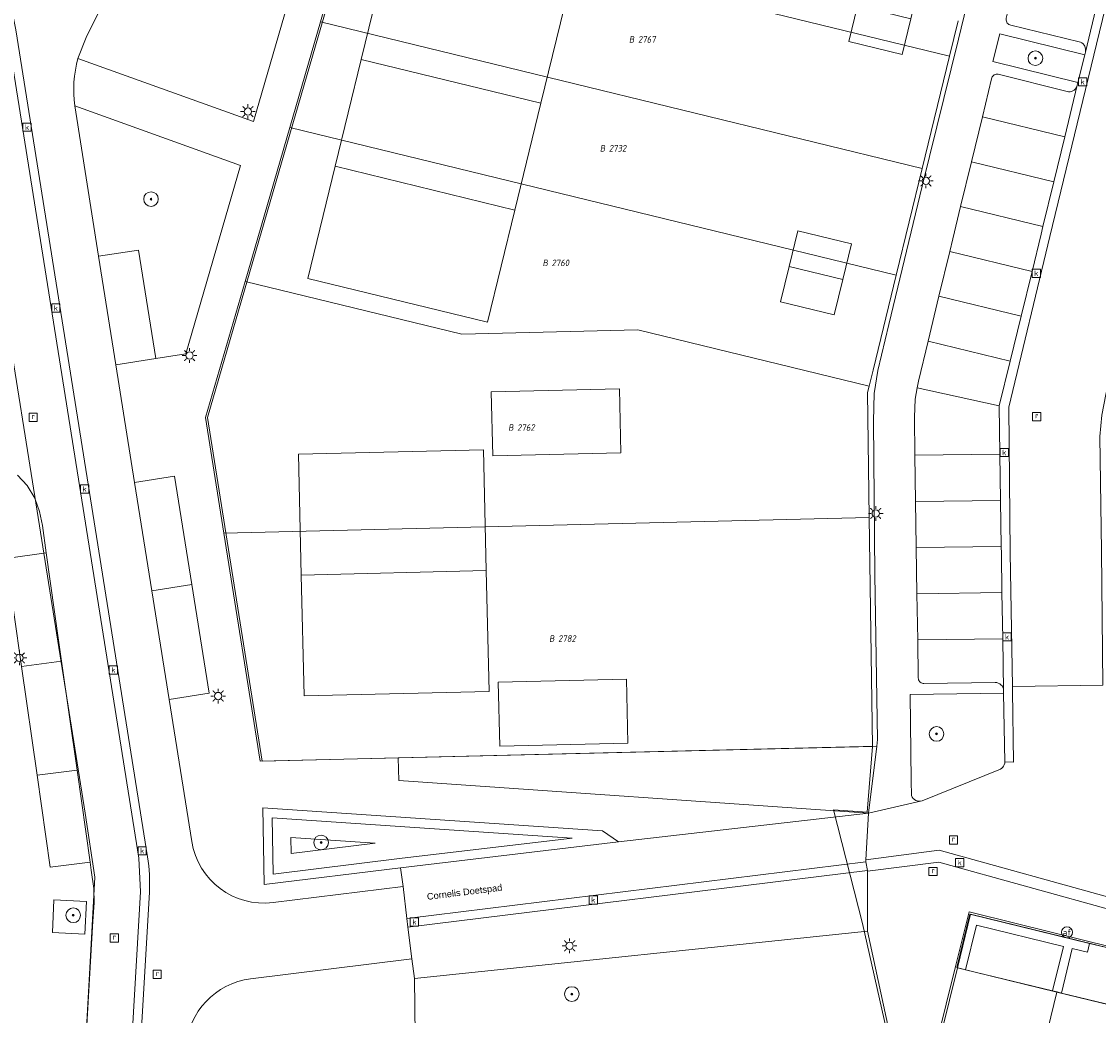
# Model space of a CAD drawing. Header units: metres. Extents: x 207466 to 209466, y 475780 to 477780.
# Tile 116 of 189: x 208414 to 208472, y 476685 to 476739. Entities that reach past the tile are written whole.
import ezdxf
from ezdxf.enums import TextEntityAlignment as Align

# ---------------------------------------------------------------- set-up
doc = ezdxf.new("R2010")
doc.units = ezdxf.units.M
doc.layers.get('0').update_dxf_attribs({"color": 253, "linetype": 'CONTINUOUS'})
for name, color, linetype, lineweight, true_color in [('B-RO-GR-BEPLANTING_CULTUUR_VASTE PLANTENVAK-GV', 7, 'CONTINUOUS', 0, 0x6d8a47), ('B-RO-GR-BOOM-S', 7, 'CONTINUOUS', 0, 0x6d8a47), ('B-RO-OG-BEBOUWING-GV', 7, 'CONTINUOUS', 0, 0xa50000), ('N-RO-GR-BEPLANTING_CULTUUR_VASTE PLANTENVAK-GV', 7, 'CONTINUOUS', 0, 0x6d8a47), ('N-RO-GR-BOOM-S', 7, 'CONTINUOUS', 0, 0x6d8a47), ('N-RO-GR-GRAS-GV', 7, 'CONTINUOUS', 0, 0x6d8a47), ('N-RO-GR-GROENVOORZIENING-GV', 7, 'CONTINUOUS', 0, 0x6d8a47), ('N-RO-OG-BEBOUWING_LOODS-GV', 7, 'CONTINUOUS', 0, 0xa50000)]:
    doc.layers.add(name, color=color, linetype=linetype, lineweight=lineweight, true_color=true_color)
for name, color, linetype, lineweight in [('B-RO-KL-ET_LS_OV_LICHTMAST-S', 253, 'CONTINUOUS', 0), ('B-RO-OG-TERREIN_ERF-GV', 253, 'CONTINUOUS', 0), ('B-RO-OG-TERREIN_ONBEGROEID-GV', 253, 'CONTINUOUS', 0), ('B-RO-RI-GWA_KOLK-S', 253, 'CONTINUOUS', 0), ('B-RO-RI-GWA_RIOOLPUT-S', 253, 'CONTINUOUS', 0), ('B-RO-VH-ONVERHARD-GV', 253, 'CONTINUOUS', 0), ('B-RO-VH-VERHARDING_STRAATBAKSTEEN-GV', 253, 'CONTINUOUS', 0), ('B-RO-VW-AFSLUITPAAL-S', 253, 'CONTINUOUS', 0), ('B-WE-KG-GRENS_PERCEEL-GV', 150, 'CONTINUOUS', 18), ('B-WE-KG-GRENS_PERCEEL-S', 150, 'CONTINUOUS', 25), ('N-RO-KL-ET_LS_OV_LICHTMAST-S', 253, 'CONTINUOUS', 0), ('N-RO-OG-TERREIN_CULTUURSCHEIDING-GV', 253, 'CONTINUOUS', 0), ('N-RO-OG-TERREIN_ERF-GV', 253, 'CONTINUOUS', 0), ('N-RO-OG-TOPOGRAFIE-T18', 7, 'CONTINUOUS', 0), ('N-RO-RI-GWA_KOLK-S', 253, 'CONTINUOUS', 0), ('N-RO-RI-GWA_RIOOLPUT-S', 253, 'CONTINUOUS', 0), ('N-RO-VH-VERHARDING_STRAATBAKSTEEN-GV', 253, 'CONTINUOUS', 0)]:
    doc.layers.add(name, color=color, linetype=linetype, lineweight=lineweight)
doc.styles.add('NLCS-ISO', font='NLCS-ISO.ttf')
doc.styles.add('NLCS-ISO-M200-T18', font='NLCS-ISO.ttf', dxfattribs={"height": 1.8})

# ---------------------------------------------------------------- blocks, each defined once
blk = doc.blocks.new('SKL-ET_OV_LICHTMAST-SO1')
at = {"color": 0, "linetype": 'ByBlock', "lineweight": -2}
blk.add_circle((0, 0), 1, dxfattribs=at)
for points in [[(-1.25, 0), (-2, 0)], [(-1.4142, 1.4142), (-0.8839, 0.8839)], [(0, 2), (0, 1.25)], [(0.8839, 0.8839), (1.4142, 1.4142)], [(2, 0), (1.25, 0)], [(-1.4142, -1.4142), (-0.8839, -0.8839)], [(0, -1.25), (0, -2)], [(0.8839, -0.8839), (1.4142, -1.4142)]]:
    blk.add_open_spline(points, degree=1, dxfattribs=at)
blk = doc.blocks.new('SVW-AFSLUITPAAL-SO1')
at = {"lineweight": -2}
blk.add_circle((0, 0), 1.5, dxfattribs=at)
at = {"lineweight": -2, "insert": (0, 0), "char_height": 1.8, "attachment_point": 5, "line_spacing_factor": 0.8, "style": 'NLCS-ISO'}
blk.add_mtext('{\\C256;af}', dxfattribs=at)
blk = doc.blocks.new('SRI-KOLK-SO1')
at = {"color": 0, "linetype": 'ByBlock', "lineweight": -2, "flags": 128}
blk.add_lwpolyline([(-1.125, -1.125), (1.125, -1.125), (1.125, 1.125), (-1.125, 1.125), (-1.125, -1.125)], dxfattribs=at)
at = {"color": 0, "linetype": 'ByBlock', "lineweight": -2, "insert": (0, 0), "char_height": 1.5, "attachment_point": 5, "line_spacing_factor": 0.8, "style": 'NLCS-ISO'}
blk.add_mtext('{\\C0;k}', dxfattribs=at)
blk = doc.blocks.new('SRI-PUT_INSPECTIEPUT_RIOOLPUT-SO1')
at = {"color": 0, "linetype": 'ByBlock', "lineweight": -2, "flags": 128}
blk.add_lwpolyline([(-1.125, -1.125), (1.125, -1.125), (1.125, 1.125), (-1.125, 1.125), (-1.125, -1.125)], dxfattribs=at)
at = {"color": 0, "linetype": 'ByBlock', "lineweight": -2, "insert": (0, 0.2828), "char_height": 1.5, "attachment_point": 5, "line_spacing_factor": 0.8, "style": 'NLCS-ISO'}
blk.add_mtext('{\\C0;r}', dxfattribs=at)
blk = doc.blocks.new('SGR-BOOM_01-SO1')
at = {"linetype": 'Continuous'}
h = blk.add_hatch(color=0, dxfattribs=at)
edge = h.paths.add_edge_path()
edge.add_arc((0, 0), 0.25, 0, 360)
at = {"color": 0, "linetype": 'ByBlock', "lineweight": -2}
for radius in [2, 0.25]:
    blk.add_circle((0, 0), radius, dxfattribs=at)
blk = doc.blocks.new('SKG-PERCEELNUMMER-SO')
at = {"style": 'NLCS-ISO', "oblique": 10, "flags": 1}
blk.add_attdef('GEMEENTECODE', text='', height=1.8, dxfattribs=at).set_placement((0, 2.55), align=Align.MIDDLE_CENTER)
at = {"style": 'NLCS-ISO', "oblique": 10}
blk.add_attdef('SECTIE', text='', height=1.8, dxfattribs=at).set_placement((-0.5, 0), align=Align.MIDDLE_RIGHT)
blk.add_attdef('PERCEELNUMMER', text='', height=1.8, dxfattribs=at).set_placement((0.5, 0), align=Align.MIDDLE_LEFT)

msp = doc.modelspace()

# ---------------------------------------------------------------- linework, layer by layer
at = {"layer": 'B-RO-GR-BEPLANTING_CULTUUR_VASTE PLANTENVAK-GV', "flags": 128}
for points in [[(208471.195, 476735.469), (208471.567, 476736.994), (208466.936, 476738.137), (208466.558, 476736.626), (208471.195, 476735.469)], [(208462.097, 476697.359), (208462.112, 476696.547), (208462.15, 476696.466), (208462.203, 476696.394), (208462.269, 476696.333), (208462.346, 476696.286), (208462.43, 476696.255), (208462.518, 476696.241), (208462.608, 476696.244), (208462.695, 476696.265), (208466.972, 476697.992), (208467.039, 476698.038), (208467.096, 476698.094), (208467.143, 476698.159), (208467.178, 476698.232), (208467.2, 476698.31), (208467.208, 476698.39), (208467.141, 476702.134), (208462.041, 476702.06), (208462.097, 476697.359)]]:
    msp.add_lwpolyline(points, dxfattribs=at)
at = {"layer": 'B-RO-OG-BEBOUWING-GV', "flags": 128}
for points in [[(208470.053, 476685.82), (208464.63, 476687.146), (208462.48, 476678.462), (208467.935, 476677.127), (208470.053, 476685.82)], [(208475.299, 476684.538), (208470.053, 476685.82), (208467.935, 476677.127), (208473.181, 476675.844), (208475.299, 476684.538)]]:
    msp.add_lwpolyline(points, dxfattribs=at)
at = {"layer": 'B-RO-OG-TERREIN_ERF-GV', "flags": 128}
for points in [[(208496.737, 476657.454), (208500.731, 476673.251), (208501.907, 476678.029), (208502.668, 476681.04), (208502.496, 476681.082), (208495.574, 476682.787), (208480.603, 476686.438), (208471.87, 476688.569), (208465.479, 476690.154), (208465.257, 476690.205), (208464.516, 476687.218), (208463.494, 476683.105), (208463.378, 476682.637), (208461.377, 476674.418), (208459.622, 476667.233), (208459.464, 476666.65), (208461.811, 476666.082), (208465.725, 476665.1), (208472.209, 476663.501), (208483.016, 476660.841), (208491.306, 476658.807), (208496.737, 476657.454)], [(208467.935, 476677.127), (208462.48, 476678.462), (208464.63, 476687.146), (208470.053, 476685.82), (208475.299, 476684.538), (208480.544, 476683.255), (208485.79, 476681.973), (208491.036, 476680.691), (208496.281, 476679.408), (208501.793, 476678.061), (208499.652, 476669.368), (208494.162, 476670.711), (208488.917, 476671.994), (208483.671, 476673.278), (208478.426, 476674.561), (208473.181, 476675.844), (208467.935, 476677.127)]]:
    msp.add_lwpolyline(points, dxfattribs=at)
at = {"layer": 'B-RO-OG-TERREIN_ONBEGROEID-GV', "flags": 128}
msp.add_lwpolyline([(208415.307, 476690.864), (208415.237, 476689.077), (208416.996, 476688.983), (208417.101, 476690.76), (208415.307, 476690.864)], dxfattribs=at)
at = {"layer": 'B-RO-VH-ONVERHARD-GV', "flags": 128}
msp.add_lwpolyline([(208460.869, 476683.757), (208459.71, 476689.154), (208459.715, 476692.412), (208459.707, 476692.461), (208459.631, 476692.925), (208459.614, 476693.031), (208459.766, 476695.584), (208460.214, 476699.239), (208460.259, 476699.609), (208460.118, 476708.59), (208460.032, 476716.991), (208460.078, 476718.506), (208460.282, 476719.756), (208460.884, 476722.274), (208462.705, 476729.815), (208464.681, 476737.844), (208467.095, 476747.83)], dxfattribs=at)
at = {"layer": 'B-RO-VH-VERHARDING_STRAATBAKSTEEN-GV', "flags": 128}
for points in [[(208513.194, 476769.256), (208480.118, 476772.057), (208479.995, 476771.582), (208480.457, 476771.457), (208480.134, 476770.135), (208479.384, 476767.037), (208478.146, 476761.975), (208476.415, 476754.828), (208474.997, 476749.04), (208472.214, 476737.564), (208469.658, 476727.072), (208467.417, 476717.76), (208467.501, 476709.807), (208467.625, 476702.51)], [(208467.625, 476702.51), (208472.549, 476702.575), (208472.478, 476709.908), (208472.397, 476716.153), (208472.495, 476717.309), (208472.713, 476718.449), (208474.494, 476725.801), (208475.621, 476730.39), (208477.075, 476736.394), (208478.674, 476743.031), (208480.953, 476752.454), (208483.429, 476762.655), (208483.985, 476764.803), (208484.178, 476765.27), (208484.458, 476765.69), (208484.815, 476766.048), (208485.235, 476766.329), (208485.701, 476766.523), (208486.196, 476766.623), (208486.701, 476766.624), (208490.925, 476766.24), (208495.74, 476765.81), (208510.297, 476764.573), (208512.431, 476764.383)], [(208466.938, 476715.185), (208466.975, 476712.666), (208467.011, 476710.146), (208467.017, 476709.76), (208467.052, 476707.626), (208467.092, 476705.109), (208467.138, 476702.284), (208467.141, 476702.134), (208467.208, 476698.39), (208467.686, 476698.379), (208467.629, 476702.273), (208467.625, 476702.51), (208467.501, 476709.807), (208467.417, 476717.76), (208469.658, 476727.072), (208472.214, 476737.564), (208474.997, 476749.04)], [(208467.095, 476747.83), (208464.681, 476737.844), (208462.705, 476729.815), (208460.884, 476722.274), (208460.282, 476719.756), (208460.078, 476718.506), (208460.032, 476716.991), (208460.118, 476708.59), (208460.259, 476699.609), (208460.214, 476699.239), (208459.766, 476695.584)], [(208471.602, 476737.139), (208472.261, 476739.875), (208467.77, 476740.969), (208467.289, 476738.985), (208467.28, 476738.93), (208467.282, 476738.875), (208467.293, 476738.821), (208467.314, 476738.77), (208467.343, 476738.723), (208467.381, 476738.682), (208467.425, 476738.649), (208467.474, 476738.624), (208467.527, 476738.609), (208471.262, 476737.696), (208471.339, 476737.672), (208471.411, 476737.634), (208471.474, 476737.584), (208471.528, 476737.523), (208471.57, 476737.454), (208471.6, 476737.379), (208471.615, 476737.299), (208471.616, 476737.219), (208471.602, 476737.139)], [(208472.261, 476739.875), (208471.602, 476737.139), (208471.567, 476736.994), (208471.195, 476735.469), (208471.16, 476735.326), (208470.476, 476732.508), (208469.882, 476730.059), (208469.288, 476727.61), (208469.187, 476727.196), (208468.691, 476725.162), (208468.093, 476722.714), (208467.496, 476720.266), (208466.9, 476717.823), (208466.938, 476715.185)], [(208459.766, 476695.584), (208462.608, 476696.244), (208462.518, 476696.241), (208462.43, 476696.255), (208462.346, 476696.286), (208462.269, 476696.333), (208462.203, 476696.394), (208462.15, 476696.466), (208462.112, 476696.547), (208462.097, 476697.359), (208462.041, 476702.06), (208467.141, 476702.134), (208467.138, 476702.284), (208467.126, 476702.371), (208467.097, 476702.454), (208467.053, 476702.53), (208466.995, 476702.597), (208466.926, 476702.651), (208466.847, 476702.691), (208466.763, 476702.716), (208466.675, 476702.724), (208462.796, 476702.673), (208462.742, 476702.673), (208462.69, 476702.683), (208462.64, 476702.703), (208462.595, 476702.732), (208462.556, 476702.769), (208462.525, 476702.812), (208462.502, 476702.861), (208462.489, 476702.913), (208462.486, 476702.966), (208462.453, 476705.048), (208462.412, 476707.565), (208462.372, 476710.084), (208462.371, 476710.138), (208462.337, 476712.604), (208462.302, 476715.124), (208462.273, 476717.202), (208462.32, 476718.194), (208462.426, 476718.801), (208462.491, 476719.172), (208463.019, 476721.357), (208463.611, 476723.806), (208464.204, 476726.255), (208464.368, 476726.935), (208464.796, 476728.705), (208465.389, 476731.154), (208465.981, 476733.604), (208466.484, 476735.683), (208466.495, 476735.736), (208466.516, 476735.785), (208466.546, 476735.83), (208466.585, 476735.868), (208466.63, 476735.899), (208466.68, 476735.92), (208466.733, 476735.931), (208466.788, 476735.932), (208466.841, 476735.923), (208470.603, 476734.991), (208470.683, 476734.976), (208470.764, 476734.976), (208470.843, 476734.99), (208470.919, 476735.019), (208470.989, 476735.06), (208471.049, 476735.114), (208471.099, 476735.178), (208471.136, 476735.249), (208471.16, 476735.326), (208471.195, 476735.469), (208466.558, 476736.626), (208466.936, 476738.137), (208471.567, 476736.994), (208471.602, 476737.139), (208471.616, 476737.219), (208471.615, 476737.299), (208471.6, 476737.379), (208471.57, 476737.454), (208471.528, 476737.523), (208471.474, 476737.584), (208471.411, 476737.634), (208471.339, 476737.672), (208471.262, 476737.696), (208467.527, 476738.609), (208467.474, 476738.624), (208467.425, 476738.649), (208467.381, 476738.682), (208467.343, 476738.723), (208467.314, 476738.77), (208467.293, 476738.821)], [(208465.981, 476733.604), (208470.476, 476732.508), (208471.16, 476735.326), (208471.136, 476735.249), (208471.099, 476735.178), (208471.049, 476735.114), (208470.989, 476735.06), (208470.919, 476735.019), (208470.843, 476734.99), (208470.764, 476734.976), (208470.683, 476734.976), (208470.603, 476734.991), (208466.841, 476735.923), (208466.788, 476735.932), (208466.733, 476735.931), (208466.68, 476735.92), (208466.63, 476735.899), (208466.585, 476735.868), (208466.546, 476735.83), (208466.516, 476735.785), (208466.495, 476735.736), (208466.484, 476735.683), (208465.981, 476733.604)], [(208465.389, 476731.154), (208469.882, 476730.059), (208470.476, 476732.508), (208465.981, 476733.604), (208465.389, 476731.154)], [(208464.796, 476728.705), (208469.288, 476727.61), (208469.882, 476730.059), (208465.389, 476731.154), (208464.796, 476728.705)], [(208464.204, 476726.255), (208468.691, 476725.162), (208469.187, 476727.196), (208469.288, 476727.61), (208464.796, 476728.705), (208464.368, 476726.935), (208464.204, 476726.255)], [(208463.611, 476723.806), (208468.093, 476722.714), (208468.691, 476725.162), (208464.204, 476726.255), (208463.611, 476723.806)], [(208463.019, 476721.357), (208467.496, 476720.266), (208468.093, 476722.714), (208463.611, 476723.806), (208463.019, 476721.357)], [(208462.426, 476718.801), (208466.9, 476717.823), (208467.496, 476720.266), (208463.019, 476721.357), (208462.491, 476719.172), (208462.426, 476718.801)], [(208462.302, 476715.124), (208466.938, 476715.185), (208466.9, 476717.823), (208462.426, 476718.801), (208462.32, 476718.194), (208462.273, 476717.202), (208462.302, 476715.124)], [(208462.337, 476712.604), (208466.975, 476712.666), (208466.938, 476715.185), (208462.302, 476715.124), (208462.337, 476712.604)], [(208417.09, 476683.707), (208417.443, 476689.688), (208417.504, 476690.687), (208417.495, 476691.47), (208417.355, 476692.471), (208417.292, 476692.916), (208415.113, 476692.636), (208414.397, 476697.664), (208413.552, 476703.602), (208412.714, 476709.492), (208414.901, 476709.799), (208414.692, 476711.288), (208414.534, 476712.056), (208414.281, 476712.781), (208413.85, 476713.47), (208413.322, 476714.038)], [(208462.372, 476710.084), (208467.011, 476710.146), (208466.975, 476712.666), (208462.337, 476712.604), (208462.371, 476710.138), (208462.372, 476710.084)], [(208462.412, 476707.565), (208467.052, 476707.626), (208467.017, 476709.76), (208467.011, 476710.146), (208462.372, 476710.084), (208462.412, 476707.565)], [(208413.552, 476703.602), (208415.734, 476703.882), (208415.588, 476704.91), (208414.901, 476709.799), (208412.714, 476709.492), (208413.552, 476703.602)], [(208462.453, 476705.048), (208467.092, 476705.109), (208467.052, 476707.626), (208462.412, 476707.565), (208462.453, 476705.048)], [(208467.138, 476702.284), (208467.092, 476705.109), (208462.453, 476705.048), (208462.486, 476702.966), (208462.489, 476702.913), (208462.502, 476702.861), (208462.525, 476702.812), (208462.556, 476702.769), (208462.595, 476702.732), (208462.64, 476702.703), (208462.69, 476702.683), (208462.742, 476702.673), (208462.796, 476702.673), (208466.675, 476702.724), (208466.763, 476702.716), (208466.847, 476702.691), (208466.926, 476702.651), (208466.995, 476702.597), (208467.053, 476702.53), (208467.097, 476702.454), (208467.126, 476702.371), (208467.138, 476702.284)], [(208414.397, 476697.664), (208416.578, 476697.944), (208415.734, 476703.882), (208413.552, 476703.602), (208414.397, 476697.664)], [(208472.549, 476702.575), (208467.625, 476702.51), (208467.629, 476702.273), (208467.686, 476698.379), (208467.208, 476698.39), (208467.2, 476698.31), (208467.178, 476698.232), (208467.143, 476698.159), (208467.096, 476698.094), (208467.039, 476698.038), (208466.972, 476697.992), (208462.695, 476696.265), (208462.608, 476696.244), (208459.766, 476695.584), (208459.614, 476693.031), (208463.618, 476693.565), (208473.461, 476690.834)], [(208417.292, 476692.916), (208416.578, 476697.944), (208414.397, 476697.664), (208415.113, 476692.636), (208417.292, 476692.916)], [(208459.614, 476693.031), (208459.631, 476692.925), (208459.707, 476692.461), (208459.715, 476692.412), (208463.614, 476692.904), (208473.313, 476690.217), (208483.795, 476687.316), (208495.992, 476683.951), (208502.827, 476682.019), (208502.855, 476682.098), (208503.011, 476682.542), (208503.041, 476682.626), (208496.133, 476684.537), (208484.169, 476687.848), (208473.461, 476690.834), (208463.618, 476693.565), (208459.614, 476693.031)], [(208459.71, 476689.154), (208460.869, 476683.757), (208463.494, 476683.105), (208464.516, 476687.218), (208465.257, 476690.205), (208465.479, 476690.154), (208471.87, 476688.569), (208480.603, 476686.438), (208495.574, 476682.787), (208502.496, 476681.082), (208502.827, 476682.019), (208495.992, 476683.951), (208483.795, 476687.316), (208473.313, 476690.217), (208463.614, 476692.904), (208459.715, 476692.412), (208459.71, 476689.154)], [(208415.307, 476690.864), (208417.101, 476690.76), (208416.996, 476688.983), (208415.237, 476689.077), (208415.307, 476690.864)]]:
    msp.add_lwpolyline(points, dxfattribs=at)
at = {"layer": 'B-WE-KG-GRENS_PERCEEL-GV'}
for points in [[(208460.759, 476683.752), (208459.448, 476689.572), (208457.852, 476695.773), (208459.7, 476695.648), (208459.977, 476699.231), (208426.569, 476698.423), (208424.588, 476710.879), (208423.585, 476717.187), (208425.743, 476724.621), (208428.182, 476733.021), (208429.856, 476738.789), (208431.614, 476744.845), (208464.19, 476736.907), (208464.664, 476738.851)], [(208464.664, 476738.851), (208464.19, 476736.907), (208462.699, 476730.786), (208461.278, 476724.957), (208460.014, 476719.769), (208459.801, 476718.894), (208459.72, 476718.56), (208459.811, 476711.731), (208459.977, 476699.231), (208459.7, 476695.648), (208457.852, 476695.773), (208459.448, 476689.572), (208460.759, 476683.752)], [(208406.898, 476612.852), (208415.036, 476611.812), (208414.504, 476640.082), (208414.492, 476640.287), (208414.472, 476640.492), (208414.445, 476640.696), (208414.411, 476640.899), (208414.371, 476641.101), (208414.323, 476641.301), (208414.269, 476641.5), (208414.207, 476641.697), (208414.14, 476641.891), (208414.065, 476642.083), (208413.984, 476642.272), (208413.896, 476642.458), (208415.48, 476656.236), (208415.612, 476658.483), (208417.132, 476684.502), (208417.543, 476692.089), (208417.019, 476695.589), (208414.27, 476712.872), (208412.799, 476722.124)], [(208412.799, 476722.124), (208414.27, 476712.872), (208417.019, 476695.589), (208417.543, 476692.089), (208417.132, 476684.502)]]:
    msp.add_lwpolyline(points, dxfattribs=at)
for points in [[(208431.614, 476744.845), (208429.856, 476738.789), (208462.699, 476730.786), (208464.19, 476736.907)], [(208462.699, 476730.786), (208429.856, 476738.789), (208428.182, 476733.021), (208461.278, 476724.957)], [(208428.182, 476733.021), (208425.743, 476724.621), (208437.577, 476721.736), (208447.184, 476721.969), (208459.801, 476718.894), (208460.014, 476719.769), (208461.278, 476724.957)], [(208459.801, 476718.894), (208447.184, 476721.969), (208437.577, 476721.736), (208425.743, 476724.621), (208423.585, 476717.187), (208424.588, 476710.879), (208459.811, 476711.731), (208459.72, 476718.56)], [(208424.588, 476710.879), (208426.569, 476698.423), (208459.977, 476699.231), (208459.811, 476711.731)], [(208459.584, 476666.725), (208462.479, 476678.462), (208464.63, 476687.146), (208465.326, 476690.076), (208502.519, 476680.975), (208501.793, 476678.061), (208499.652, 476669.368), (208496.76, 476657.551)], [(208499.652, 476669.368), (208501.793, 476678.061), (208502.519, 476680.975), (208465.326, 476690.076), (208464.63, 476687.146), (208462.479, 476678.462), (208459.584, 476666.725), (208496.76, 476657.551)]]:
    msp.add_lwpolyline(points, close=True, dxfattribs=at)
at = {"layer": 'N-RO-GR-BEPLANTING_CULTUUR_VASTE PLANTENVAK-GV', "flags": 128}
for points in [[(208459.766, 476695.584), (208460.214, 476699.239), (208434.108, 476698.608), (208434.138, 476697.375), (208459.766, 476695.584)], [(208434.984, 476686.555), (208435.021, 476683.451), (208460.869, 476683.757), (208459.71, 476689.154), (208434.984, 476686.555)]]:
    msp.add_lwpolyline(points, dxfattribs=at)
at = {"layer": 'N-RO-GR-GRAS-GV', "flags": 128}
for points in [[(208443.6, 476694.23), (208427.23, 476695.336), (208427.28, 476692.255), (208434.177, 476693.106), (208443.6, 476694.23)], [(208432.849, 476693.954), (208428.261, 476693.384), (208428.247, 476694.265), (208432.849, 476693.954)], [(208432.849, 476693.954), (208428.247, 476694.265), (208428.261, 476693.384), (208432.849, 476693.954)]]:
    msp.add_lwpolyline(points, dxfattribs=at)
at = {"layer": 'N-RO-GR-GROENVOORZIENING-GV', "flags": 128}
msp.add_lwpolyline([(208471.828, 476688.48), (208465.29, 476690.073), (208464.58, 476687.16), (208465.066, 476687.042), (208465.657, 476689.469), (208470.403, 476688.313), (208469.812, 476685.885), (208470.055, 476685.826), (208470.298, 476685.767), (208470.889, 476688.194), (208471.71, 476687.994), (208471.828, 476688.48)], dxfattribs=at)
at = {"layer": 'N-RO-OG-BEBOUWING_LOODS-GV', "flags": 128}
for points in [[(208432.08, 476736.735), (208441.893, 476734.344), (208443.384, 476740.465), (208433.571, 476742.856), (208432.08, 476736.735)], [(208462.083, 476738.955), (208459.169, 476739.665), (208458.695, 476737.722), (208461.61, 476737.012), (208462.083, 476738.955)], [(208441.893, 476734.344), (208432.08, 476736.735), (208430.659, 476730.906), (208440.472, 476728.515), (208441.893, 476734.344)], [(208440.472, 476728.515), (208430.659, 476730.906), (208429.168, 476724.785), (208438.981, 476722.394), (208440.472, 476728.515)], [(208458.833, 476726.673), (208455.918, 476727.383), (208455.445, 476725.44), (208458.36, 476724.73), (208458.833, 476726.673)], [(208458.36, 476724.73), (208455.445, 476725.44), (208454.971, 476723.497), (208457.886, 476722.787), (208458.36, 476724.73)], [(208439.261, 476715.087), (208446.259, 476715.257), (208446.174, 476718.756), (208439.176, 476718.586), (208439.261, 476715.087)], [(208428.815, 476708.583), (208438.912, 476708.827), (208438.753, 476715.425), (208428.656, 476715.181), (208428.815, 476708.583)], [(208438.912, 476708.827), (208428.815, 476708.583), (208428.975, 476701.985), (208439.072, 476702.229), (208438.912, 476708.827)], [(208446.642, 476699.411), (208446.557, 476702.91), (208439.56, 476702.741), (208439.644, 476699.242), (208446.642, 476699.411)]]:
    msp.add_lwpolyline(points, dxfattribs=at)
at = {"layer": 'N-RO-OG-TERREIN_CULTUURSCHEIDING-GV', "flags": 128}
for points in [[(208422.538, 476748.997), (208417.067, 476737.942), (208416.627, 476736.789), (208426.199, 476733.349), (208429.711, 476745.446), (208422.538, 476748.997)], [(208416.45, 476734.196), (208417.755, 476725.987), (208419.926, 476726.332), (208420.869, 476720.407), (208422.518, 476720.669), (208425.5, 476730.944), (208416.45, 476734.196)], [(208445.257, 476694.619), (208426.721, 476695.872), (208426.789, 476691.691), (208434.237, 476692.609), (208446.126, 476694.028), (208445.257, 476694.619)], [(208443.6, 476694.23), (208434.177, 476693.106), (208427.28, 476692.255), (208427.23, 476695.336), (208443.6, 476694.23)]]:
    msp.add_lwpolyline(points, dxfattribs=at)
at = {"layer": 'N-RO-OG-TERREIN_ERF-GV', "flags": 128}
for points in [[(208434.108, 476698.608), (208460.214, 476699.239), (208460.259, 476699.609), (208460.118, 476708.59), (208460.032, 476716.991), (208460.078, 476718.506), (208460.282, 476719.756), (208460.884, 476722.274), (208462.705, 476729.815), (208464.681, 476737.844), (208467.095, 476747.83), (208469.214, 476756.508), (208471.474, 476765.376), (208472.197, 476768.542), (208444.042, 476775.402), (208443.569, 476773.459), (208440.264, 476774.264), (208423.695, 476717.192), (208426.679, 476698.428), (208434.108, 476698.608)], [(208440.472, 476728.515), (208438.981, 476722.394), (208429.168, 476724.785), (208430.659, 476730.906), (208432.08, 476736.735), (208433.571, 476742.856), (208443.384, 476740.465), (208441.893, 476734.344), (208440.472, 476728.515)], [(208462.083, 476738.955), (208461.61, 476737.012), (208458.695, 476737.722), (208459.169, 476739.665), (208459.642, 476741.609), (208462.557, 476740.898), (208462.083, 476738.955)], [(208458.36, 476724.73), (208457.886, 476722.787), (208454.971, 476723.497), (208455.445, 476725.44), (208455.918, 476727.383), (208458.833, 476726.673), (208458.36, 476724.73)], [(208439.261, 476715.087), (208439.176, 476718.586), (208446.174, 476718.756), (208446.259, 476715.257), (208439.261, 476715.087)], [(208428.815, 476708.583), (208428.656, 476715.181), (208438.753, 476715.425), (208438.912, 476708.827), (208439.072, 476702.229), (208428.975, 476701.985), (208428.815, 476708.583)], [(208446.642, 476699.411), (208439.644, 476699.242), (208439.56, 476702.741), (208446.557, 476702.91), (208446.642, 476699.411)], [(208470.403, 476688.313), (208465.657, 476689.469), (208465.066, 476687.042), (208469.812, 476685.885), (208470.403, 476688.313)], [(208475.65, 476687.035), (208472.876, 476687.71), (208472.994, 476688.196), (208471.828, 476688.48), (208471.71, 476687.994), (208470.889, 476688.194), (208470.298, 476685.767), (208475.058, 476684.607), (208475.65, 476687.035)]]:
    msp.add_lwpolyline(points, dxfattribs=at)
at = {"layer": 'N-RO-VH-VERHARDING_STRAATBAKSTEEN-GV', "flags": 128}
for points in [[(208427.274, 476690.703), (208434.365, 476691.577), (208434.237, 476692.609), (208426.789, 476691.691), (208426.721, 476695.872), (208445.257, 476694.619), (208446.126, 476694.028), (208459.766, 476695.584), (208434.138, 476697.375), (208434.108, 476698.608), (208426.679, 476698.428), (208423.695, 476717.192), (208440.264, 476774.264), (208434.865, 476776.122), (208428.448, 476784.856), (208427.103, 476786.687)], [(208416.627, 476736.789), (208417.067, 476737.942), (208422.538, 476748.997), (208423.337, 476750.61), (208425.998, 476755.987), (208428.438, 476760.916), (208431.1, 476766.294), (208432.988, 476770.11)], [(208432.988, 476770.11), (208431.1, 476766.294), (208433.071, 476765.318), (208435.177, 476764.275), (208430.221, 476747.202), (208425.308, 476749.634), (208423.337, 476750.61), (208422.538, 476748.997), (208429.711, 476745.446), (208426.199, 476733.349), (208416.627, 476736.789)], [(208413.029, 476739.347), (208413.245, 476738.356), (208420.426, 476693.203)], [(208420.426, 476693.203), (208413.245, 476738.356), (208413.029, 476739.347)], [(208418.181, 476659.434), (208420.043, 476691.295), (208419.952, 476693.128), (208412.771, 476738.281)], [(208412.771, 476738.281), (208419.952, 476693.128), (208420.043, 476691.295), (208418.181, 476659.434), (208418.661, 476659.406), (208420.522, 476691.267)], [(208422.834, 476694.044), (208421.602, 476701.791), (208420.66, 476707.717), (208419.718, 476713.642), (208418.697, 476720.061), (208417.755, 476725.987), (208416.45, 476734.196)], [(208416.45, 476734.196), (208425.5, 476730.944), (208422.518, 476720.669), (208420.869, 476720.407), (208418.697, 476720.061), (208419.718, 476713.642), (208421.89, 476713.987), (208422.839, 476708.063), (208423.788, 476702.139), (208421.602, 476701.791), (208422.834, 476694.044)], [(208419.926, 476726.332), (208417.755, 476725.987), (208418.697, 476720.061), (208420.869, 476720.407), (208419.926, 476726.332)], [(208413.322, 476714.038), (208413.85, 476713.47), (208414.281, 476712.781), (208414.534, 476712.056), (208414.692, 476711.288), (208414.901, 476709.799), (208415.588, 476704.91), (208415.734, 476703.882), (208416.578, 476697.944), (208417.292, 476692.916), (208417.355, 476692.471), (208417.495, 476691.47), (208417.504, 476690.687), (208417.443, 476689.688), (208417.09, 476683.707)], [(208421.89, 476713.987), (208419.718, 476713.642), (208420.66, 476707.717), (208422.839, 476708.063), (208421.89, 476713.987)], [(208422.839, 476708.063), (208420.66, 476707.717), (208421.602, 476701.791), (208423.788, 476702.139), (208422.839, 476708.063)], [(208434.237, 476692.609), (208434.365, 476691.577), (208434.58, 476689.835), (208459.631, 476692.925), (208459.614, 476693.031), (208459.766, 476695.584), (208446.126, 476694.028), (208434.237, 476692.609)], [(208434.637, 476689.369), (208459.707, 476692.461), (208459.631, 476692.925), (208434.58, 476689.835), (208434.637, 476689.369)], [(208434.852, 476687.627), (208434.984, 476686.555), (208459.71, 476689.154), (208459.715, 476692.412), (208459.707, 476692.461), (208434.637, 476689.369), (208434.852, 476687.627)], [(208420.522, 476691.267), (208418.661, 476659.406)], [(208426.046, 476686.541), (208434.852, 476687.627), (208434.637, 476689.369), (208434.58, 476689.835), (208434.365, 476691.577), (208427.274, 476690.703)], [(208435.021, 476683.451), (208434.984, 476686.555), (208434.852, 476687.627), (208426.046, 476686.541)]]:
    msp.add_lwpolyline(points, dxfattribs=at)
at = {"layer": 'N-RO-VH-VERHARDING_STRAATBAKSTEEN-GV'}
for centre, radius, start, end in [((208422.866, 476735.061), 6.474, 164.515, 187.67501), ((208422.866, 476735.061), 6.474, 164.515, 187.67501), ((208426.785, 476694.673), 4, 189.0518, 277.02693), ((208426.785, 476694.673), 4, 189.0518, 277.02693), ((208411.668, 476691.798), 8.87, 356.56545, 9.11213), ((208411.668, 476691.798), 8.87, 356.56545, 9.11213), ((208426.534, 476682.572), 3.999, 97.0146, 176.65614), ((208426.534, 476682.572), 3.999, 97.0146, 176.65614)]:
    msp.add_arc(centre, radius, start, end, dxfattribs=at)

# ---------------------------------------------------------------- block references
at = {"layer": 'B-RO-GR-BOOM-S', "xscale": 0.2, "yscale": 0.2, "zscale": 0.2}
for p in [(208468.875, 476736.804), (208463.481, 476699.914), (208416.367, 476690.011)]:
    msp.add_blockref('SGR-BOOM_01-SO1', p, dxfattribs=at)
at = {"layer": 'B-RO-KL-ET_LS_OV_LICHTMAST-S', "xscale": 0.2, "yscale": 0.2, "zscale": 0.2}
for p in [(208462.902, 476730.102), (208460.16, 476711.95), (208413.431, 476704.063)]:
    msp.add_blockref('SKL-ET_OV_LICHTMAST-SO1', p, dxfattribs=at)
at = {"layer": 'B-RO-RI-GWA_KOLK-S', "xscale": 0.2, "yscale": 0.2, "zscale": 0.2}
for p in [(208471.451, 476735.511), (208468.923, 476725.059), (208467.176, 476715.276), (208467.328, 476705.215), (208464.742, 476692.89)]:
    msp.add_blockref('SRI-KOLK-SO1', p, dxfattribs=at)
at = {"layer": 'B-RO-RI-GWA_RIOOLPUT-S', "xscale": 0.2, "yscale": 0.2, "zscale": 0.2}
for p in [(208414.182, 476717.199), (208468.95, 476717.237), (208464.405, 476694.127), (208463.294, 476692.401)]:
    msp.add_blockref('SRI-PUT_INSPECTIEPUT_RIOOLPUT-SO1', p, dxfattribs=at)
at = {"layer": 'B-RO-VW-AFSLUITPAAL-S', "xscale": 0.2, "yscale": 0.2, "zscale": 0.2}
msp.add_blockref('SVW-AFSLUITPAAL-SO1', (208470.599, 476689.085), dxfattribs=at)
at = {"layer": 'B-WE-KG-GRENS_PERCEEL-S', "xscale": 0.2, "yscale": 0.2, "zscale": 0.2}
for p, values in [((208447.089, 476737.828), {'PERCEELNUMMER': '2767', 'SECTIE': 'B'}), ((208445.502, 476731.885), {'PERCEELNUMMER': '2732', 'SECTIE': 'B'}), ((208442.373, 476725.63), {'PERCEELNUMMER': '2760', 'SECTIE': 'B'}), ((208440.498, 476716.641), {'PERCEELNUMMER': '2762', 'SECTIE': 'B'}), ((208442.732, 476705.121), {'PERCEELNUMMER': '2782', 'SECTIE': 'B'})]:
    msp.add_blockref('SKG-PERCEELNUMMER-SO', p, dxfattribs=at).add_auto_attribs(values)
at = {"layer": 'N-RO-GR-BOOM-S', "xscale": 0.2, "yscale": 0.2, "zscale": 0.2}
for p in [(208420.613, 476729.112), (208429.896, 476693.986), (208443.579, 476685.714)]:
    msp.add_blockref('SGR-BOOM_01-SO1', p, dxfattribs=at)
at = {"layer": 'N-RO-KL-ET_LS_OV_LICHTMAST-S', "xscale": 0.2, "yscale": 0.2, "zscale": 0.2}
for p in [(208425.903, 476733.887), (208422.719, 476720.569), (208424.278, 476701.982), (208443.457, 476688.344)]:
    msp.add_blockref('SKL-ET_OV_LICHTMAST-SO1', p, dxfattribs=at)
at = {"layer": 'N-RO-RI-GWA_KOLK-S', "xscale": 0.2, "yscale": 0.2, "zscale": 0.2}
for p in [(208413.848, 476733.036), (208415.419, 476723.16), (208416.989, 476713.284), (208418.56, 476703.408), (208420.131, 476693.532), (208444.75, 476690.853), (208434.99, 476689.649)]:
    msp.add_blockref('SRI-KOLK-SO1', p, dxfattribs=at)
at = {"layer": 'N-RO-RI-GWA_RIOOLPUT-S', "xscale": 0.2, "yscale": 0.2, "zscale": 0.2}
for p in [(208418.609, 476688.778), (208420.95, 476686.787)]:
    msp.add_blockref('SRI-PUT_INSPECTIEPUT_RIOOLPUT-SO1', p, dxfattribs=at)

# ---------------------------------------------------------------- texts
at = {"layer": 'N-RO-OG-TOPOGRAFIE-T18', "insert": (208437.731, 476691.231), "char_height": 0.36, "attachment_point": 5, "rotation": 7.1, "line_spacing_factor": 0.8, "style": 'NLCS-ISO-M200-T18'}
msp.add_mtext('{\\fArial|b0|i0|c0|p34;\\C256;Cornelis Doetspad}', dxfattribs=at)

doc.saveas('drawing.dxf')
